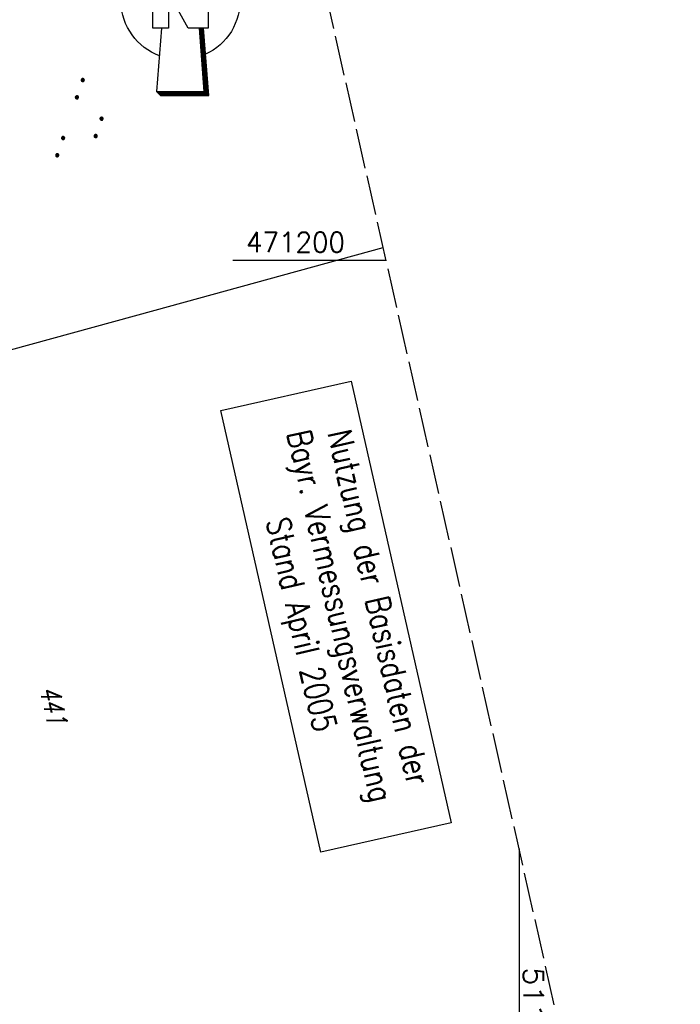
# Model space of a CAD drawing. Extents: x 510737 to 511220, y 470973 to 471938.
# Tile 7 of 25: x 511137 to 511220, y 471106 to 471230. Entities that reach past the tile are written whole.
import ezdxf

# ---------------------------------------------------------------- set-up
doc = ezdxf.new("R2010")
doc.units = 0
doc.header["$LTSCALE"] = 10
doc.header["$MEASUREMENT"] = 0
doc.linetypes.add('LT00', pattern=[0])
doc.linetypes.add('LT14', pattern=[0.6, 0.5, -0.1])
doc.layers.get('0').update_dxf_attribs({"linetype": 'LT00'})
doc.layers.add('-BLATT_95-RAND', color=7, linetype='LT14', plot=False)
for name, color, linetype in [('1401', 7, 'Continuous'), ('ABWASSERLTG', 24, 'LT00'), ('DFK_FLUR_NR', 250, 'LT00'), ('DFK_NUTZUNG', 250, 'LT00'), ('DFK_STAND', 22, 'LT00'), ('V95_RASTER', 250, 'LT00')]:
    doc.layers.add(name, color=color, linetype=linetype)
doc.styles.get("Standard").update_dxf_attribs({"font": 'romans.shx'})
doc.styles.add('Versorgungsltg', font='ARIAL.TTF', dxfattribs={"width": 0.8, "height": 2})

# ---------------------------------------------------------------- blocks, each defined once
blk = doc.blocks.new('SYMB1401')
at = {"layer": '1401'}
for p, q in [((-2.1, -28.35), (0, 0)), ((0, 0), (2.15, -28.35)), ((2, -28.35), (-0.07, -1.01)), ((2.05, -28.35), (-0.05, -0.67)), ((2.1, -28.35), (-0.02, -0.34)), ((1.8, -28.35), (-0.17, -2.34)), ((1.85, -28.35), (-0.15, -2.01)), ((1.9, -28.35), (-0.12, -1.68)), ((1.95, -28.35), (-0.1, -1.34)), ((1.65, -28.35), (-0.25, -3.35)), ((1.7, -28.35), (-0.22, -3.01)), ((1.75, -28.35), (-0.2, -2.68)), ((-3.75, -35.35), (-3.75, -28.35)), ((-3.75, -28.35), (-1.2, -28.35)), ((1.25, -32.8), (-1.2, -28.35)), ((1.25, -32.8), (1.25, -28.35)), ((3.25, -28.35), (1.25, -28.35)), ((3.25, -28.35), (3.25, -35.35)), ((0.7, -35.35), (-1.75, -30.9)), ((-1.75, -30.9), (-1.75, -35.35)), ((-9.25, -31.85), (-6.25, -31.85)), ((5.75, -31.85), (8.75, -31.85)), ((-1.75, -35.35), (-3.75, -35.35)), ((-2.65, -35.35), (-3.25, -43.35)), ((3.25, -35.35), (0.7, -35.35)), ((2.75, -43.35), (2.15, -35.35)), ((2.8, -43.4), (2.2, -35.35)), ((3.3, -43.85), (2.65, -35.35)), ((-3.25, -43.35), (2.75, -43.35)), ((-3.2, -43.4), (2.8, -43.4))]:
    blk.add_line(p, q, dxfattribs=at)
for points in [[(-7.74, -32.11), (-7.75, -31.56), (-7.7, -31.01), (-7.62, -30.47), (-7.51, -29.93), (-7.35, -29.4), (-7.15, -28.89), (-6.92, -28.39), (-6.65, -27.91), (-6.34, -27.45), (-6.01, -27.02), (-5.64, -26.61), (-5.24, -26.23), (-4.82, -25.88), (-4.37, -25.56), (-3.9, -25.28), (-3.41, -25.03), (-2.9, -24.81), (-2.38, -24.64), (-1.85, -24.5)], [(1.85, -24.65), (2.37, -24.82), (2.88, -25.03), (3.37, -25.28), (3.85, -25.57), (4.3, -25.88), (4.72, -26.23), (5.12, -26.61), (5.49, -27.02), (5.83, -27.45), (6.13, -27.91), (6.41, -28.39), (6.64, -28.89), (6.84, -29.4), (7, -29.93), (7.12, -30.47), (7.2, -31.01), (7.24, -31.56), (7.25, -32.11)], [(-2.9, -38.85), (-3.41, -38.64), (-3.9, -38.39), (-4.37, -38.1), (-4.81, -37.78), (-5.24, -37.43), (-5.64, -37.05), (-6, -36.64), (-6.34, -36.21), (-6.64, -35.75), (-6.91, -35.27), (-7.15, -34.78), (-7.35, -34.26), (-7.5, -33.74), (-7.62, -33.2), (-7.7, -32.66), (-7.74, -32.11)], [(7.25, -32.11), (7.21, -32.66), (7.13, -33.21), (7.01, -33.74), (6.85, -34.27), (6.65, -34.78), (6.42, -35.28), (6.15, -35.76), (5.84, -36.22), (5.5, -36.66), (5.13, -37.07), (4.74, -37.45), (4.31, -37.8), (3.86, -38.12), (3.39, -38.4), (2.9, -38.65)], [(-3.15, -43.45), (2.85, -43.45), (2.25, -35.35)], [(-3.1, -43.5), (2.9, -43.5), (2.3, -35.35)], [(-3.05, -43.55), (2.95, -43.55), (2.35, -35.35)], [(-3, -43.6), (3, -43.6), (2.4, -35.35)], [(-2.95, -43.65), (3.05, -43.65), (2.45, -35.35)], [(-2.9, -43.7), (3.1, -43.7), (2.5, -35.35)], [(-2.85, -43.75), (3.15, -43.75), (2.55, -35.35)], [(-2.8, -43.8), (3.2, -43.8), (2.6, -35.35)], [(-2.78, -43.82), (3.25, -43.82), (2.62, -35.35)], [(-3.25, -43.35), (-2.75, -43.85), (3.3, -43.85)]]:
    blk.add_lwpolyline(points, dxfattribs=at)
blk = doc.blocks.new('SYMB7111')
at = {"color": 0, "linetype": 'ByBlock'}
for p, q in [((-0.13, 0.202919), (-0.13, 0.177081)), ((-0.125, 0.172895), (-0.125, 0.207105)), ((-0.12, 0.209164), (-0.12, 0.170836)), ((-0.115, 0.170204), (-0.115, 0.209796)), ((-0.11, 0.209164), (-0.11, 0.170836)), ((-0.105, 0.172895), (-0.105, 0.207105)), ((-0.1, 0.202919), (-0.1, 0.177081)), ((-0.095, 0.189874), (-0.095, 0.190146)), ((0.1, 0.202919), (0.1, 0.177081)), ((0.105, 0.172895), (0.105, 0.207105)), ((0.11, 0.209164), (0.11, 0.170836)), ((0.115, 0.170204), (0.115, 0.209796)), ((0.12, 0.209164), (0.12, 0.170836)), ((0.125, 0.172895), (0.125, 0.207105)), ((0.13, 0.202919), (0.13, 0.177081)), ((0.135, 0.189874), (0.135, 0.190146)), ((-0.515, -0.177081), (-0.515, -0.202919)), ((-0.51, -0.207105), (-0.51, -0.172895)), ((-0.505, -0.170836), (-0.505, -0.209164)), ((-0.5, -0.209796), (-0.5, -0.170204)), ((-0.495, -0.170836), (-0.495, -0.209164)), ((-0.49, -0.207105), (-0.49, -0.172895)), ((-0.485, -0.177081), (-0.485, -0.202919)), ((-0.48, -0.190126), (-0.48, -0.189854)), ((-0.285, -0.177081), (-0.285, -0.202919)), ((-0.28, -0.207105), (-0.28, -0.172895)), ((-0.275, -0.170836), (-0.275, -0.209164)), ((-0.27, -0.209796), (-0.27, -0.170204)), ((-0.265, -0.170836), (-0.265, -0.209164)), ((-0.26, -0.207105), (-0.26, -0.172895)), ((-0.255, -0.177081), (-0.255, -0.202919)), ((-0.25, -0.190126), (-0.25, -0.189854)), ((0.255, -0.177081), (0.255, -0.202919)), ((0.26, -0.207105), (0.26, -0.172895)), ((0.265, -0.170836), (0.265, -0.209164)), ((0.27, -0.209796), (0.27, -0.170204)), ((0.275, -0.170836), (0.275, -0.209164)), ((0.28, -0.207105), (0.28, -0.172895)), ((0.285, -0.177081), (0.285, -0.202919)), ((0.29, -0.190126), (0.29, -0.189854)), ((0.485, -0.177081), (0.485, -0.202919)), ((0.49, -0.207105), (0.49, -0.172895)), ((0.495, -0.170836), (0.495, -0.209164)), ((0.5, -0.209796), (0.5, -0.170204)), ((0.505, -0.170836), (0.505, -0.209164)), ((0.51, -0.207105), (0.51, -0.172895)), ((0.515, -0.177081), (0.515, -0.202919)), ((0.52, -0.190126), (0.52, -0.189854))]:
    blk.add_line(p, q, dxfattribs=at)
for points in [[(-0.095, 0.19), (-0.096981, 0.198678), (-0.10253, 0.205637), (-0.11055, 0.209499), (-0.11945, 0.209499), (-0.12747, 0.205637), (-0.133019, 0.198678), (-0.135, 0.19), (-0.133019, 0.181322), (-0.12747, 0.174363), (-0.11945, 0.170501), (-0.11055, 0.170501), (-0.10253, 0.174363), (-0.096981, 0.181322), (-0.095, 0.19)], [(0.135, 0.19), (0.133019, 0.198678), (0.12747, 0.205637), (0.11945, 0.209499), (0.11055, 0.209499), (0.10253, 0.205637), (0.096981, 0.198678), (0.095, 0.19), (0.096981, 0.181322), (0.10253, 0.174363), (0.11055, 0.170501), (0.11945, 0.170501), (0.12747, 0.174363), (0.133019, 0.181322), (0.135, 0.19)], [(-0.48, -0.19), (-0.481981, -0.181322), (-0.48753, -0.174363), (-0.49555, -0.170501), (-0.50445, -0.170501), (-0.51247, -0.174363), (-0.518019, -0.181322), (-0.52, -0.19), (-0.518019, -0.198678), (-0.51247, -0.205637), (-0.50445, -0.209499), (-0.49555, -0.209499), (-0.48753, -0.205637), (-0.481981, -0.198678), (-0.48, -0.19)], [(-0.25, -0.19), (-0.251981, -0.181322), (-0.25753, -0.174363), (-0.26555, -0.170501), (-0.27445, -0.170501), (-0.28247, -0.174363), (-0.288019, -0.181322), (-0.29, -0.19), (-0.288019, -0.198678), (-0.28247, -0.205637), (-0.27445, -0.209499), (-0.26555, -0.209499), (-0.25753, -0.205637), (-0.251981, -0.198678), (-0.25, -0.19)], [(0.29, -0.19), (0.288019, -0.181322), (0.28247, -0.174363), (0.27445, -0.170501), (0.26555, -0.170501), (0.25753, -0.174363), (0.251981, -0.181322), (0.25, -0.19), (0.251981, -0.198678), (0.25753, -0.205637), (0.26555, -0.209499), (0.27445, -0.209499), (0.28247, -0.205637), (0.288019, -0.198678), (0.29, -0.19)], [(0.52, -0.19), (0.518019, -0.181322), (0.51247, -0.174363), (0.50445, -0.170501), (0.49555, -0.170501), (0.48753, -0.174363), (0.481981, -0.181322), (0.48, -0.19), (0.481981, -0.198678), (0.48753, -0.205637), (0.49555, -0.209499), (0.50445, -0.209499), (0.51247, -0.205637), (0.518019, -0.198678), (0.52, -0.19)]]:
    blk.add_lwpolyline(points, dxfattribs=at)

msp = doc.modelspace()

# ---------------------------------------------------------------- linework, layer by layer
at = {"layer": '-BLATT_95-RAND'}
msp.add_lwpolyline([(510736.69, 471875.13), (510940.32, 470972.83), (511220.28, 471036.01), (511016.64, 471938.32), (510736.69, 471875.13)], dxfattribs=at)
at = {"layer": 'ABWASSERLTG', "linetype": 'Continuous', "flags": 128}
msp.add_lwpolyline([(510905.77, 471125.93), (510918.42, 471128.98), (510978.09, 471145.36), (511041.98, 471162.9), (511096.95, 471177.99), (511154.21, 471193.71), (511182.91, 471201.59)], dxfattribs=at)
at = {"layer": 'DFK_STAND'}
msp.add_lwpolyline([(511178.89, 471184.75), (511191.44, 471129.15), (511175.04, 471125.44), (511162.49, 471181.05)], close=True, dxfattribs=at)
at = {"layer": 'V95_RASTER'}
for p, q in [((511163.98, 471200), (511183.27, 471200)), ((511200, 471125.89), (511200, 471091.88))]:
    msp.add_line(p, q, dxfattribs=at)

# ---------------------------------------------------------------- block references
at = {"layer": '1401'}
msp.add_blockref('SYMB1401', (511157.65, 471264.56), dxfattribs=at)
at = {"layer": 'DFK_NUTZUNG', "xscale": 10, "yscale": 10, "zscale": 10, "rotation": 251.28826}
msp.add_blockref('SYMB7111', (511145.3, 471217.32), dxfattribs=at)

# ---------------------------------------------------------------- texts
at = {"layer": 'DFK_FLUR_NR', "oblique": 13.754, "width": 0.75}
msp.add_text('441', height=2.5, rotation=282.7179, dxfattribs=at).set_placement((511139.66, 471146.03))
at = {"layer": 'DFK_STAND', "insert": (511183.86, 471156.65), "char_height": 3, "width": 55.058, "attachment_point": 2, "rotation": 282.7179, "style": 'Versorgungsltg'}
msp.add_mtext('{\\Fromans|c0;Nutzung der Basisdaten der Bayr. Vermessungsverwaltung\\PStand April 2005}', dxfattribs=at)
at = {"layer": 'V95_RASTER'}
for s, rotation, width, p in [(' 471200', 359.9998, 0.969, (511163.98, 471201)), (' 511200', 269.9998, 1.063, (511200.57, 471112.78))]:
    msp.add_text(s, height=2.5, rotation=rotation, dxfattribs=dict(at, width=width)).set_placement(p)

doc.saveas('drawing.dxf')
